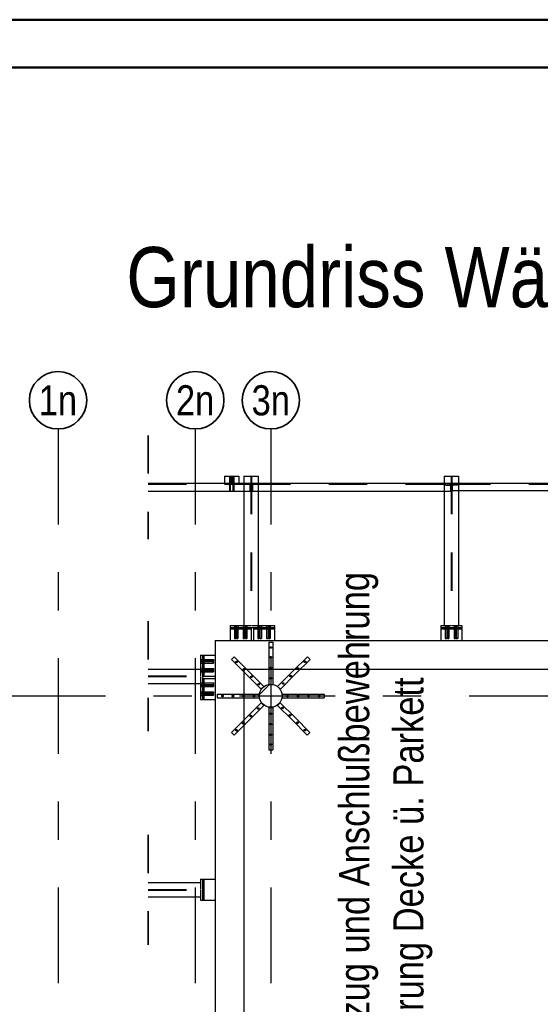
# Model space of a CAD drawing. Header units: millimetres. Extents: x -4.8 to 37.2, y -12 to 28.3.
# Tile 20 of 82: x 1 to 2.4, y 18.4 to 21. Entities that reach past the tile are written whole.
import ezdxf
from ezdxf.enums import TextEntityAlignment as Align

# ---------------------------------------------------------------- set-up
doc = ezdxf.new("R2010")
doc.units = ezdxf.units.MM
doc.linetypes.add('DASHDOTX2', pattern=[2, 1, -0.5, 0, -0.5])
doc.linetypes.add('HIDDEN', pattern=[0.375, 0.25, -0.125])
doc.layers.add('Achsen', color=7, linetype='Continuous', lineweight=20)
doc.styles.add('Arial Narrow', font='ARIALN.TTF')

msp = doc.modelspace()

# ---------------------------------------------------------------- hatches: boundary and pattern name
at = {"lineweight": 13}
h = msp.add_hatch(dxfattribs=at)
h.set_pattern_fill('bB', color=6, scale=0.01, angle=45, style=0, pattern_type=2)
h.set_pattern_definition([(45, (0, 0), (-0.08838835, 0.08838835), [0.0625, -0.025]), (45, (-0.0442, 0.0442), (-0.08838835, 0.08838835), [])])
h.paths.add_polyline_path([(1.729914, 19.256161), (1.729904, 19.256933), (1.729874, 19.257705), (1.729824, 19.258476), (1.729755, 19.259246), (1.729665, 19.260013), (1.729556, 19.260778), (1.729428, 19.261539), (1.729279, 19.262297), (1.729112, 19.263052), (1.728925, 19.263801), (1.728718, 19.264545), (1.728493, 19.265284), (1.728248, 19.266017), (1.727985, 19.266743), (1.727703, 19.267463), (1.727403, 19.268175), (1.727085, 19.268878), (1.726748, 19.269574), (1.726394, 19.27026), (1.726022, 19.270937), (1.725633, 19.271605), (1.725227, 19.272262), (1.724804, 19.272908), (1.724365, 19.273544), (1.723909, 19.274167), (1.723437, 19.274779), (1.72295, 19.275379), (1.722448, 19.275965), (1.72193, 19.276539), (1.721398, 19.277099), (1.720852, 19.277645), (1.720292, 19.278177), (1.719718, 19.278695), (1.719131, 19.279197), (1.718532, 19.279685), (1.71792, 19.280156), (1.717296, 19.280612), (1.716661, 19.281051), (1.716015, 19.281474), (1.715357, 19.28188), (1.71469, 19.282269), (1.714013, 19.282641), (1.713327, 19.282996), (1.712631, 19.283332), (1.711927, 19.28365), (1.711216, 19.283951), (1.710496, 19.284232), (1.70977, 19.284496), (1.709037, 19.28474), (1.708298, 19.284965), (1.707554, 19.285172), (1.706804, 19.285359), (1.70605, 19.285527), (1.705292, 19.285675), (1.70453, 19.285804), (1.703766, 19.285913), (1.702998, 19.286002), (1.702229, 19.286071), (1.701458, 19.286121), (1.700686, 19.286151), (1.699914, 19.286161), (1.699141, 19.286151), (1.698369, 19.286121), (1.697598, 19.286071), (1.696829, 19.286002), (1.696062, 19.285913), (1.695297, 19.285804), (1.694535, 19.285675), (1.693777, 19.285527), (1.693023, 19.285359), (1.692274, 19.285172), (1.691529, 19.284965), (1.69079, 19.28474), (1.690057, 19.284496), (1.689331, 19.284232), (1.688612, 19.283951), (1.6879, 19.28365), (1.687196, 19.283332), (1.686501, 19.282996), (1.685814, 19.282641), (1.685137, 19.282269), (1.68447, 19.28188), (1.683813, 19.281474), (1.683166, 19.281051), (1.682531, 19.280612), (1.681907, 19.280156), (1.681295, 19.279685), (1.680696, 19.279197), (1.680109, 19.278695), (1.679536, 19.278177), (1.678975, 19.277645), (1.678429, 19.277099), (1.677897, 19.276539), (1.67738, 19.275965), (1.676877, 19.275379), (1.67639, 19.274779), (1.675919, 19.274167), (1.675463, 19.273544), (1.675023, 19.272908), (1.6746, 19.272262), (1.674194, 19.271605), (1.673805, 19.270937), (1.673433, 19.27026), (1.673079, 19.269574), (1.672743, 19.268878), (1.672424, 19.268175), (1.672124, 19.267463), (1.671842, 19.266743), (1.671579, 19.266017), (1.671335, 19.265284), (1.671109, 19.264545), (1.670903, 19.263801), (1.670716, 19.263052), (1.670548, 19.262297), (1.6704, 19.261539), (1.670271, 19.260778), (1.670162, 19.260013), (1.670073, 19.259246), (1.670003, 19.258476), (1.669953, 19.257705), (1.669924, 19.256933), (1.669914, 19.256161), (1.669924, 19.255388), (1.669953, 19.254617), (1.670003, 19.253846), (1.670073, 19.253076), (1.670162, 19.252309), (1.670271, 19.251544), (1.6704, 19.250782), (1.670548, 19.250024), (1.670716, 19.24927), (1.670903, 19.248521), (1.671109, 19.247776), (1.671335, 19.247037), (1.671579, 19.246305), (1.671842, 19.245578), (1.672124, 19.244859), (1.672424, 19.244147), (1.672743, 19.243443), (1.673079, 19.242748), (1.673433, 19.242062), (1.673805, 19.241384), (1.674194, 19.240717), (1.6746, 19.24006), (1.675023, 19.239414), (1.675463, 19.238778), (1.675919, 19.238154), (1.67639, 19.237543), (1.676877, 19.236943), (1.67738, 19.236356), (1.677897, 19.235783), (1.678429, 19.235223), (1.678975, 19.234676), (1.679536, 19.234144), (1.680109, 19.233627), (1.680696, 19.233124), (1.681295, 19.232637), (1.681907, 19.232166), (1.682531, 19.23171), (1.683166, 19.231271), (1.683813, 19.230848), (1.68447, 19.230441), (1.685137, 19.230052), (1.685814, 19.229681), (1.686501, 19.229326), (1.687196, 19.22899), (1.6879, 19.228671), (1.688612, 19.228371), (1.689331, 19.228089), (1.690057, 19.227826), (1.69079, 19.227582), (1.691529, 19.227356), (1.692274, 19.22715), (1.693023, 19.226963), (1.693777, 19.226795), (1.694535, 19.226647), (1.695297, 19.226518), (1.696062, 19.226409), (1.696829, 19.22632), (1.697598, 19.22625), (1.698369, 19.226201), (1.699141, 19.226171), (1.699914, 19.226161), (1.700686, 19.226171), (1.701458, 19.226201), (1.702229, 19.22625), (1.702998, 19.22632), (1.703766, 19.226409), (1.70453, 19.226518), (1.705292, 19.226647), (1.70605, 19.226795), (1.706804, 19.226963), (1.707554, 19.22715), (1.708298, 19.227356), (1.709037, 19.227582), (1.70977, 19.227826), (1.710496, 19.228089), (1.711216, 19.228371), (1.711927, 19.228671), (1.712631, 19.22899), (1.713327, 19.229326), (1.714013, 19.229681), (1.71469, 19.230052), (1.715357, 19.230441), (1.716015, 19.230848), (1.716661, 19.231271), (1.717296, 19.23171), (1.71792, 19.232166), (1.718532, 19.232637), (1.719131, 19.233124), (1.719718, 19.233627), (1.720292, 19.234144), (1.720852, 19.234676), (1.721398, 19.235223), (1.72193, 19.235783), (1.722448, 19.236356), (1.72295, 19.236943), (1.723437, 19.237543), (1.723909, 19.238154), (1.724365, 19.238778), (1.724804, 19.239414), (1.725227, 19.24006), (1.725633, 19.240717), (1.726022, 19.241384), (1.726394, 19.242062), (1.726748, 19.242748), (1.727085, 19.243443), (1.727403, 19.244147), (1.727703, 19.244859), (1.727985, 19.245578), (1.728248, 19.246305), (1.728493, 19.247037), (1.728718, 19.247776), (1.728925, 19.248521), (1.729112, 19.24927), (1.729279, 19.250024), (1.729428, 19.250782), (1.729556, 19.251544), (1.729665, 19.252309), (1.729755, 19.253076), (1.729824, 19.253846), (1.729874, 19.254617), (1.729904, 19.255388)])

# ---------------------------------------------------------------- linework, layer by layer
at = {"color": 4, "linetype": 'Continuous', "lineweight": 50}
for p, q in [((36.25, 21.025), (0, 21.025)), ((36.125, 20.9), (0.5, 20.9))]:
    msp.add_line(p, q, dxfattribs=at)
at = {"color": 2, "linetype": 'HIDDEN', "lineweight": 35, "ltscale": 0.25}
for p, q in [((1.379225, 19.937374), (1.379225, 19.666124)), ((1.379225, 19.451171), (1.379225, 19.163671)), ((1.379225, 18.892405), (1.379225, 18.604905))]:
    msp.add_line(p, q, dxfattribs=at)
at = {"color": 3, "linetype": 'HIDDEN', "lineweight": 25, "ltscale": 0.25}
for p, q in [((1.379225, 19.809999), (1.645279, 19.809999)), ((1.591615, 19.813999), (1.594115, 19.813999)), ((1.591615, 19.812374), (1.594115, 19.812374)), ((1.591615, 19.810749), (1.594115, 19.810749)), ((1.596115, 19.831124), (1.596115, 19.812374)), ((1.596115, 19.814874), (1.598615, 19.814874)), ((1.598615, 19.831124), (1.598615, 19.812374)), ((1.600615, 19.813999), (1.603115, 19.813999)), ((1.600615, 19.812374), (1.603115, 19.812374)), ((1.600615, 19.810749), (1.603115, 19.810749)), ((1.629814, 19.812374), (1.645279, 19.812374)), ((1.645279, 19.812374), (1.647779, 19.812374)), ((1.645279, 19.809999), (1.645279, 19.791124)), ((1.647676, 19.831124), (1.647676, 19.439912)), ((1.647779, 19.812374), (1.647779, 19.791124)), ((1.649349, 19.812374), (1.651849, 19.812374)), ((1.649349, 19.812374), (1.649349, 19.791124)), ((1.649451, 19.831124), (1.649451, 19.439912)), ((1.651849, 19.812374), (1.667314, 19.812374)), ((1.651849, 19.809999), (1.651849, 19.791124)), ((1.651849, 19.809999), (2.170286, 19.809999)), ((2.153673, 19.812374), (2.170286, 19.812374)), ((2.156536, 19.809999), (2.156536, 19.807499)), ((2.161665, 19.812374), (2.161665, 19.809999)), ((2.161665, 19.809999), (2.161665, 19.807499)), ((2.166411, 19.812374), (2.166411, 19.809999)), ((2.166411, 19.809999), (2.166411, 19.807499)), ((2.170286, 19.812374), (2.170286, 19.791124)), ((2.170286, 19.809999), (2.171536, 19.809999)), ((2.171536, 19.831124), (2.171536, 19.439912)), ((2.173311, 19.831124), (2.173311, 19.439912)), ((2.173311, 19.810249), (2.174561, 19.810249)), ((2.174561, 19.812374), (2.191173, 19.812374)), ((2.174561, 19.812374), (2.174561, 19.793624)), ((2.174561, 19.810249), (2.747778, 19.810249)), ((2.178436, 19.812374), (2.178436, 19.810249)), ((2.178436, 19.810249), (2.178436, 19.807749)), ((2.183186, 19.812374), (2.183186, 19.810249)), ((2.183186, 19.810249), (2.183186, 19.807749)), ((2.188311, 19.810249), (2.188311, 19.807749)), ((1.629814, 19.791124), (1.645279, 19.791124)), ((1.645279, 19.801249), (1.647676, 19.801249)), ((1.645279, 19.801022), (1.647676, 19.801022)), ((1.647676, 19.796229), (1.645279, 19.796229)), ((1.645279, 19.795999), (1.647779, 19.795999)), ((1.645279, 19.791124), (1.647779, 19.791124)), ((1.647676, 19.801249), (1.649451, 19.801249)), ((1.647676, 19.801022), (1.649451, 19.801022)), ((1.649349, 19.796229), (1.647676, 19.796229)), ((1.647779, 19.795999), (1.649451, 19.795999)), ((1.651849, 19.796229), (1.649349, 19.796229)), ((1.649349, 19.791124), (1.651849, 19.791124)), ((1.649451, 19.801249), (1.651849, 19.801249)), ((1.649451, 19.801022), (1.651849, 19.801022)), ((1.649451, 19.795999), (1.651849, 19.795999)), ((1.651849, 19.791124), (1.667314, 19.791124)), ((2.153673, 19.791124), (2.170286, 19.791124)), ((2.156536, 19.807499), (2.171536, 19.807499)), ((2.173311, 19.807749), (2.188311, 19.807749)), ((2.174561, 19.793624), (2.191173, 19.793624)), ((1.598566, 19.434911), (1.598566, 19.431161)), ((1.60469, 19.439912), (1.60469, 19.434912)), ((1.60469, 19.434912), (1.60469, 19.433662)), ((1.60469, 19.433662), (1.604842, 19.433662)), ((1.604815, 19.433662), (1.604815, 19.431161)), ((1.604815, 19.431161), (1.604815, 19.406162)), ((1.604842, 19.433662), (1.605276, 19.433662)), ((1.605276, 19.433662), (1.605925, 19.433662)), ((1.605925, 19.433662), (1.606688, 19.433662)), ((1.606688, 19.433662), (1.607455, 19.433662)), ((1.607455, 19.433662), (1.608104, 19.433662)), ((1.608104, 19.433662), (1.608538, 19.433662)), ((1.608538, 19.433662), (1.60869, 19.433662)), ((1.608565, 19.433662), (1.608565, 19.431161)), ((1.608565, 19.431161), (1.608565, 19.406162)), ((1.60869, 19.439912), (1.60869, 19.434912)), ((1.60869, 19.434912), (1.60869, 19.433662)), ((1.610316, 19.439912), (1.610316, 19.434912)), ((1.610441, 19.431161), (1.610441, 19.406162)), ((1.614191, 19.431161), (1.614191, 19.406162)), ((1.614316, 19.439912), (1.614316, 19.434912)), ((1.627795, 19.439912), (1.627795, 19.434912)), ((1.62792, 19.431161), (1.627921, 19.406162)), ((1.629795, 19.439912), (1.647676, 19.439912)), ((1.63167, 19.431161), (1.631671, 19.406162)), ((1.631795, 19.439912), (1.631795, 19.434912)), ((1.63344, 19.439912), (1.63344, 19.434912)), ((1.63344, 19.434912), (1.63344, 19.433662)), ((1.63344, 19.433662), (1.633592, 19.433662)), ((1.633565, 19.433662), (1.633565, 19.431161)), ((1.633565, 19.431161), (1.633565, 19.406162)), ((1.633592, 19.433662), (1.634026, 19.433662)), ((1.634026, 19.433662), (1.634675, 19.433662)), ((1.634675, 19.433662), (1.635438, 19.433662)), ((1.635438, 19.433662), (1.636205, 19.433662)), ((1.636205, 19.433662), (1.636854, 19.433662)), ((1.636854, 19.433662), (1.637288, 19.433662)), ((1.637288, 19.433662), (1.63744, 19.433662)), ((1.637315, 19.433662), (1.637315, 19.431161)), ((1.637315, 19.431161), (1.637315, 19.406162)), ((1.63744, 19.439912), (1.63744, 19.434912)), ((1.63744, 19.434912), (1.63744, 19.433662)), ((1.643566, 19.434911), (1.643566, 19.431161)), ((1.649451, 19.439912), (1.667314, 19.439912)), ((1.659816, 19.434911), (1.659816, 19.431161)), ((1.66594, 19.439912), (1.66594, 19.434912)), ((1.66594, 19.434912), (1.66594, 19.433662)), ((1.66594, 19.433662), (1.666092, 19.433662)), ((1.666065, 19.433662), (1.666065, 19.431161)), ((1.666065, 19.431161), (1.666065, 19.406162)), ((1.666092, 19.433662), (1.666526, 19.433662)), ((1.666526, 19.433662), (1.667175, 19.433662)), ((1.667175, 19.433662), (1.667938, 19.433662)), ((1.667938, 19.433662), (1.668705, 19.433662)), ((1.668705, 19.433662), (1.669354, 19.433662)), ((1.669354, 19.433662), (1.669788, 19.433662)), ((1.669788, 19.433662), (1.66994, 19.433662)), ((1.669815, 19.433662), (1.669815, 19.431161)), ((1.669815, 19.431161), (1.669815, 19.406162)), ((1.66994, 19.439912), (1.66994, 19.434912)), ((1.66994, 19.434912), (1.66994, 19.433662)), ((1.671566, 19.439912), (1.671566, 19.434912)), ((1.671691, 19.431161), (1.671691, 19.406162)), ((1.675441, 19.431161), (1.675441, 19.406162)), ((1.675566, 19.439912), (1.675566, 19.434912)), ((1.689045, 19.439912), (1.689045, 19.434912)), ((1.68917, 19.431161), (1.689171, 19.406162)), ((1.69292, 19.431161), (1.692921, 19.406162)), ((1.693045, 19.439912), (1.693045, 19.434912)), ((1.69469, 19.439912), (1.69469, 19.434912)), ((1.69469, 19.434912), (1.69469, 19.433662)), ((1.69469, 19.433662), (1.694842, 19.433662)), ((1.694815, 19.433662), (1.694815, 19.431161)), ((1.694815, 19.431161), (1.694815, 19.406162)), ((1.694842, 19.433662), (1.695276, 19.433662)), ((1.695276, 19.433662), (1.695925, 19.433662)), ((1.695925, 19.433662), (1.696688, 19.433662)), ((1.696688, 19.433662), (1.697455, 19.433662)), ((1.697455, 19.433662), (1.698104, 19.433662)), ((1.698104, 19.433662), (1.698538, 19.433662)), ((1.698538, 19.433662), (1.69869, 19.433662)), ((1.698565, 19.433662), (1.698565, 19.431161)), ((1.698565, 19.431161), (1.698565, 19.406162)), ((1.69869, 19.439912), (1.69869, 19.434912)), ((1.69869, 19.434912), (1.69869, 19.433662)), ((1.704816, 19.434911), (1.704816, 19.431161)), ((2.149915, 19.434911), (2.149915, 19.431161)), ((2.153673, 19.439912), (2.171536, 19.439912)), ((2.156039, 19.439912), (2.156039, 19.434912)), ((2.156039, 19.434912), (2.156039, 19.433662)), ((2.156039, 19.433662), (2.156191, 19.433662)), ((2.156164, 19.433662), (2.156164, 19.431161)), ((2.156164, 19.431161), (2.156164, 19.406162)), ((2.156191, 19.433662), (2.156625, 19.433662)), ((2.156625, 19.433662), (2.157274, 19.433662)), ((2.157274, 19.433662), (2.158037, 19.433662)), ((2.158037, 19.433662), (2.158805, 19.433662)), ((2.158805, 19.433662), (2.159453, 19.433662)), ((2.159453, 19.433662), (2.159887, 19.433662)), ((2.159887, 19.433662), (2.160039, 19.433662)), ((2.159914, 19.433662), (2.159914, 19.431161)), ((2.159914, 19.431161), (2.159914, 19.406162)), ((2.160039, 19.439912), (2.160039, 19.434912)), ((2.160039, 19.434912), (2.160039, 19.433662)), ((2.161665, 19.439912), (2.161665, 19.434912)), ((2.16179, 19.431161), (2.16179, 19.406162)), ((2.16554, 19.431161), (2.16554, 19.406162)), ((2.165665, 19.439912), (2.165665, 19.434912)), ((2.173311, 19.439912), (2.191173, 19.439912)), ((2.179145, 19.439912), (2.179145, 19.434912)), ((2.17927, 19.431161), (2.17927, 19.406162)), ((2.18302, 19.431161), (2.18302, 19.406162)), ((2.183145, 19.439912), (2.183145, 19.434912)), ((2.184789, 19.439912), (2.184789, 19.434912)), ((2.184789, 19.434912), (2.184789, 19.433662)), ((2.184789, 19.433662), (2.184941, 19.433662)), ((2.184914, 19.433662), (2.184914, 19.431161)), ((2.184914, 19.431161), (2.184914, 19.406162)), ((2.184941, 19.433662), (2.185375, 19.433662)), ((2.185375, 19.433662), (2.186024, 19.433662)), ((2.186024, 19.433662), (2.186787, 19.433662)), ((2.186787, 19.433662), (2.187555, 19.433662)), ((2.187555, 19.433662), (2.188203, 19.433662)), ((2.188203, 19.433662), (2.188637, 19.433662)), ((2.188637, 19.433662), (2.188789, 19.433662)), ((2.188664, 19.433662), (2.188664, 19.431161)), ((2.188664, 19.431161), (2.188664, 19.406162)), ((2.188789, 19.439912), (2.188789, 19.434912)), ((2.188789, 19.434912), (2.188789, 19.433662)), ((2.194915, 19.434911), (2.194915, 19.431161)), ((1.604959, 19.406162), (1.604815, 19.406162)), ((1.604957, 19.406155), (1.604815, 19.406155)), ((1.605363, 19.406148), (1.604957, 19.406148)), ((1.604959, 19.406171), (1.605366, 19.406171)), ((1.605971, 19.406148), (1.605363, 19.406148)), ((1.605366, 19.406164), (1.605974, 19.406164)), ((1.606692, 19.406148), (1.605971, 19.406148)), ((1.605974, 19.406164), (1.606688, 19.406164)), ((1.606688, 19.406164), (1.607406, 19.406164)), ((1.607409, 19.406148), (1.606692, 19.406148)), ((1.607406, 19.406164), (1.608015, 19.406164)), ((1.608017, 19.406148), (1.607409, 19.406148)), ((1.608015, 19.406171), (1.608422, 19.406171)), ((1.608423, 19.406148), (1.608017, 19.406148)), ((1.608565, 19.406162), (1.608422, 19.406162)), ((1.608565, 19.406155), (1.608423, 19.406155)), ((1.610585, 19.406162), (1.610441, 19.406162)), ((1.610583, 19.406156), (1.610441, 19.406156)), ((1.610989, 19.406148), (1.610583, 19.406148)), ((1.610585, 19.406171), (1.610992, 19.406171)), ((1.611597, 19.406148), (1.610989, 19.406148)), ((1.610992, 19.406164), (1.6116, 19.406164)), ((1.612318, 19.406148), (1.611597, 19.406148)), ((1.6116, 19.406164), (1.612314, 19.406164)), ((1.612314, 19.406164), (1.613032, 19.406164)), ((1.613035, 19.406148), (1.612318, 19.406148)), ((1.613032, 19.406164), (1.613641, 19.406164)), ((1.613643, 19.406148), (1.613035, 19.406148)), ((1.613641, 19.406171), (1.614048, 19.406171)), ((1.614049, 19.406148), (1.613643, 19.406148)), ((1.614191, 19.406161), (1.614048, 19.406161)), ((1.614191, 19.406156), (1.614049, 19.406156)), ((1.628064, 19.406161), (1.627921, 19.406161)), ((1.628063, 19.406157), (1.627921, 19.406157)), ((1.628468, 19.406148), (1.628063, 19.406148)), ((1.628064, 19.406171), (1.628471, 19.406171)), ((1.629076, 19.406148), (1.628468, 19.406148)), ((1.628471, 19.406164), (1.62908, 19.406164)), ((1.629797, 19.406148), (1.629076, 19.406148)), ((1.62908, 19.406164), (1.629794, 19.406164)), ((1.629794, 19.406164), (1.630511, 19.406164)), ((1.630515, 19.406148), (1.629797, 19.406148)), ((1.630511, 19.406164), (1.63112, 19.406164)), ((1.631123, 19.406148), (1.630515, 19.406148)), ((1.63112, 19.406171), (1.631527, 19.406171)), ((1.631529, 19.406148), (1.631123, 19.406148)), ((1.631671, 19.40616), (1.631527, 19.40616)), ((1.631671, 19.406157), (1.631529, 19.406157)), ((1.633709, 19.40616), (1.633565, 19.40616)), ((1.633707, 19.406157), (1.633565, 19.406157)), ((1.634113, 19.406148), (1.633707, 19.406148)), ((1.633709, 19.406171), (1.634116, 19.406171)), ((1.634721, 19.406148), (1.634113, 19.406148)), ((1.634116, 19.406164), (1.634724, 19.406164)), ((1.635442, 19.406148), (1.634721, 19.406148)), ((1.634724, 19.406164), (1.635438, 19.406164)), ((1.635438, 19.406164), (1.636156, 19.406164)), ((1.636159, 19.406148), (1.635442, 19.406148)), ((1.636156, 19.406164), (1.636765, 19.406164)), ((1.636767, 19.406148), (1.636159, 19.406148)), ((1.636765, 19.40617), (1.637172, 19.40617)), ((1.637173, 19.406148), (1.636767, 19.406148)), ((1.637315, 19.40616), (1.637172, 19.40616)), ((1.637315, 19.406158), (1.637173, 19.406158)), ((1.666207, 19.40616), (1.666065, 19.40616)), ((1.666209, 19.406158), (1.666065, 19.406158)), ((1.666613, 19.406149), (1.666207, 19.406149)), ((1.666209, 19.40617), (1.666616, 19.40617)), ((1.667221, 19.406149), (1.666613, 19.406149)), ((1.666616, 19.406164), (1.667224, 19.406164)), ((1.667942, 19.406149), (1.667221, 19.406149)), ((1.667224, 19.406164), (1.667938, 19.406164)), ((1.667938, 19.406164), (1.668656, 19.406164)), ((1.668659, 19.406149), (1.667942, 19.406149)), ((1.668656, 19.406164), (1.669265, 19.406164)), ((1.669267, 19.406149), (1.668659, 19.406149)), ((1.669265, 19.40617), (1.669672, 19.40617)), ((1.669673, 19.406149), (1.669267, 19.406149)), ((1.669815, 19.406158), (1.669672, 19.406158)), ((1.669815, 19.40616), (1.669673, 19.40616)), ((1.671833, 19.40616), (1.671691, 19.40616)), ((1.671835, 19.406158), (1.671691, 19.406158)), ((1.672239, 19.406149), (1.671833, 19.406149)), ((1.671835, 19.40617), (1.672242, 19.40617)), ((1.672847, 19.406149), (1.672239, 19.406149)), ((1.672242, 19.406164), (1.67285, 19.406164)), ((1.673568, 19.406149), (1.672847, 19.406149)), ((1.67285, 19.406164), (1.673564, 19.406164)), ((1.673564, 19.406164), (1.674282, 19.406164)), ((1.674285, 19.406149), (1.673568, 19.406149)), ((1.674282, 19.406164), (1.674891, 19.406164)), ((1.674893, 19.406149), (1.674285, 19.406149)), ((1.674891, 19.40617), (1.675298, 19.40617)), ((1.675299, 19.406149), (1.674893, 19.406149)), ((1.675441, 19.406158), (1.675298, 19.406158)), ((1.675441, 19.40616), (1.675299, 19.40616)), ((1.689313, 19.406161), (1.689171, 19.406161)), ((1.689314, 19.406157), (1.689171, 19.406157)), ((1.689718, 19.40615), (1.689313, 19.40615)), ((1.689314, 19.40617), (1.689721, 19.40617)), ((1.690326, 19.40615), (1.689718, 19.40615)), ((1.689721, 19.406164), (1.69033, 19.406164)), ((1.691047, 19.40615), (1.690326, 19.40615)), ((1.69033, 19.406164), (1.691044, 19.406164)), ((1.691044, 19.406164), (1.691761, 19.406164)), ((1.691765, 19.40615), (1.691047, 19.40615)), ((1.691761, 19.406164), (1.69237, 19.406164)), ((1.692373, 19.40615), (1.691765, 19.40615)), ((1.69237, 19.40617), (1.692777, 19.40617)), ((1.692779, 19.40615), (1.692373, 19.40615)), ((1.692921, 19.406157), (1.692777, 19.406157)), ((1.692921, 19.406162), (1.692779, 19.406162)), ((1.694957, 19.406162), (1.694815, 19.406162)), ((1.694959, 19.406156), (1.694815, 19.406156)), ((1.695363, 19.40615), (1.694957, 19.40615)), ((1.694959, 19.40617), (1.695366, 19.40617)), ((1.695971, 19.40615), (1.695363, 19.40615)), ((1.695366, 19.406164), (1.695974, 19.406164)), ((1.696692, 19.40615), (1.695971, 19.40615)), ((1.695974, 19.406164), (1.696688, 19.406164)), ((1.696688, 19.406164), (1.697406, 19.406164)), ((1.697409, 19.40615), (1.696692, 19.40615)), ((1.697406, 19.406164), (1.698015, 19.406164)), ((1.698017, 19.40615), (1.697409, 19.40615)), ((1.698015, 19.40617), (1.698422, 19.40617)), ((1.698423, 19.40615), (1.698017, 19.40615)), ((1.698565, 19.406156), (1.698422, 19.406156)), ((1.698565, 19.406162), (1.698423, 19.406162)), ((2.156308, 19.406162), (2.156164, 19.406162)), ((2.156306, 19.40616), (2.156164, 19.40616)), ((2.156712, 19.406161), (2.156306, 19.406161)), ((2.156308, 19.406163), (2.156715, 19.406163)), ((2.15732, 19.406161), (2.156712, 19.406161)), ((2.156715, 19.406162), (2.157324, 19.406162)), ((2.158041, 19.406161), (2.15732, 19.406161)), ((2.157324, 19.406162), (2.158037, 19.406162)), ((2.158037, 19.406162), (2.158755, 19.406162)), ((2.158759, 19.406161), (2.158041, 19.406161)), ((2.158755, 19.406162), (2.159364, 19.406162)), ((2.159366, 19.406161), (2.158759, 19.406161)), ((2.159364, 19.406162), (2.159771, 19.406162)), ((2.159772, 19.406161), (2.159366, 19.406161)), ((2.159914, 19.406162), (2.159771, 19.406162)), ((2.159914, 19.40616), (2.159772, 19.40616)), ((2.161934, 19.406162), (2.16179, 19.406162)), ((2.161932, 19.40616), (2.16179, 19.40616)), ((2.162338, 19.406161), (2.161932, 19.406161)), ((2.161934, 19.406162), (2.162341, 19.406162)), ((2.162946, 19.406161), (2.162338, 19.406161)), ((2.162341, 19.406162), (2.162949, 19.406162)), ((2.163667, 19.406161), (2.162946, 19.406161)), ((2.162949, 19.406162), (2.163663, 19.406162)), ((2.163663, 19.406162), (2.164381, 19.406162)), ((2.164385, 19.406161), (2.163667, 19.406161)), ((2.164381, 19.406162), (2.16499, 19.406162)), ((2.164992, 19.406161), (2.164385, 19.406161)), ((2.16499, 19.406162), (2.165397, 19.406162)), ((2.165398, 19.406161), (2.164992, 19.406161)), ((2.16554, 19.406161), (2.165397, 19.406161)), ((2.16554, 19.40616), (2.165398, 19.40616)), ((2.179413, 19.406161), (2.17927, 19.406161)), ((2.179412, 19.406161), (2.17927, 19.406161)), ((2.179818, 19.406162), (2.179412, 19.406162)), ((2.179413, 19.406162), (2.17982, 19.406162)), ((2.180425, 19.406162), (2.179818, 19.406162)), ((2.17982, 19.406162), (2.180429, 19.406162)), ((2.181147, 19.406162), (2.180425, 19.406162)), ((2.180429, 19.406162), (2.181143, 19.406162)), ((2.181143, 19.406162), (2.181861, 19.406162)), ((2.181864, 19.406162), (2.181147, 19.406162)), ((2.181861, 19.406162), (2.182469, 19.406162)), ((2.182472, 19.406162), (2.181864, 19.406162)), ((2.182469, 19.406162), (2.182876, 19.406162)), ((2.182878, 19.406162), (2.182472, 19.406162)), ((2.18302, 19.40616), (2.182876, 19.40616)), ((2.18302, 19.406162), (2.182878, 19.406162)), ((2.185056, 19.406162), (2.184914, 19.406162)), ((2.185058, 19.40616), (2.184914, 19.40616)), ((2.185462, 19.406162), (2.185056, 19.406162)), ((2.185058, 19.406162), (2.185465, 19.406162)), ((2.18607, 19.406162), (2.185462, 19.406162)), ((2.185465, 19.406162), (2.186074, 19.406162)), ((2.186791, 19.406162), (2.18607, 19.406162)), ((2.186074, 19.406162), (2.186787, 19.406162)), ((2.186787, 19.406162), (2.187505, 19.406162)), ((2.187509, 19.406162), (2.186791, 19.406162)), ((2.187505, 19.406162), (2.188114, 19.406162)), ((2.188116, 19.406162), (2.187509, 19.406162)), ((2.188114, 19.406162), (2.188521, 19.406162)), ((2.188522, 19.406162), (2.188116, 19.406162)), ((2.188664, 19.40616), (2.188521, 19.40616)), ((2.188664, 19.406162), (2.188522, 19.406162)), ((1.694914, 19.396161), (1.704914, 19.396161)), ((1.694914, 19.396161), (1.694914, 19.341161)), ((1.704914, 19.396161), (1.704914, 19.341161)), ((1.516063, 19.351287), (1.521063, 19.351287)), ((1.516063, 19.347287), (1.521063, 19.347287)), ((1.516063, 19.345643), (1.521063, 19.345643)), ((1.521063, 19.351287), (1.522313, 19.351287)), ((1.521063, 19.347287), (1.522313, 19.347287)), ((1.522313, 19.351287), (1.522313, 19.351135)), ((1.522313, 19.351162), (1.524813, 19.351162)), ((1.522313, 19.351135), (1.522313, 19.350701)), ((1.522313, 19.350701), (1.522313, 19.350053)), ((1.522313, 19.350053), (1.522313, 19.349289)), ((1.522313, 19.349289), (1.522313, 19.348522)), ((1.522313, 19.348522), (1.522313, 19.347873)), ((1.522313, 19.347873), (1.522313, 19.347439)), ((1.522313, 19.347439), (1.522313, 19.347287)), ((1.522313, 19.347412), (1.524813, 19.347412)), ((1.524813, 19.351162), (1.549813, 19.351162)), ((1.524813, 19.347412), (1.549813, 19.347412)), ((1.524814, 19.345518), (1.549813, 19.345518)), ((1.549811, 19.350007), (1.549811, 19.350615)), ((1.549811, 19.34796), (1.549811, 19.348568)), ((1.549812, 19.344967), (1.549812, 19.345374)), ((1.549813, 19.351162), (1.549813, 19.35102)), ((1.549813, 19.35102), (1.549813, 19.350615)), ((1.549813, 19.350612), (1.549813, 19.351019)), ((1.549813, 19.350612), (1.549813, 19.350007)), ((1.549813, 19.350007), (1.549813, 19.349289)), ((1.549813, 19.349289), (1.549813, 19.348572)), ((1.549813, 19.348572), (1.549813, 19.347963)), ((1.549813, 19.347556), (1.549813, 19.347963)), ((1.549813, 19.34796), (1.549813, 19.347554)), ((1.549813, 19.347554), (1.549813, 19.347412)), ((1.549813, 19.345518), (1.549813, 19.345376)), ((1.549813, 19.345376), (1.549813, 19.34497)), ((1.549818, 19.351162), (1.549818, 19.351019)), ((1.549818, 19.347556), (1.549818, 19.347412)), ((1.549818, 19.345518), (1.549818, 19.345374)), ((1.597383, 19.35112), (1.604454, 19.358191)), ((1.597383, 19.35112), (1.636274, 19.312229)), ((1.604454, 19.358191), (1.643345, 19.319301)), ((1.756836, 19.319654), (1.795727, 19.358545)), ((1.763907, 19.312583), (1.802798, 19.351474)), ((1.795727, 19.358545), (1.802798, 19.351474)), ((1.516063, 19.341643), (1.521063, 19.341643)), ((1.516063, 19.328163), (1.521063, 19.328163)), ((1.516063, 19.326171), (1.516063, 19.308309)), ((1.516063, 19.324163), (1.521063, 19.324163)), ((1.516063, 19.322537), (1.521063, 19.322537)), ((1.521063, 19.322537), (1.522313, 19.322537)), ((1.522313, 19.322537), (1.522313, 19.322385)), ((1.522313, 19.322412), (1.524813, 19.322412)), ((1.522313, 19.322385), (1.522313, 19.321951)), ((1.522313, 19.321951), (1.522313, 19.321303)), ((1.522313, 19.321303), (1.522313, 19.320539)), ((1.522313, 19.320539), (1.522313, 19.319772)), ((1.522313, 19.319772), (1.522313, 19.319123)), ((1.524813, 19.322412), (1.549813, 19.322412)), ((1.524814, 19.341768), (1.549813, 19.341768)), ((1.524814, 19.328038), (1.549813, 19.328038)), ((1.524814, 19.324288), (1.549813, 19.324288)), ((1.549811, 19.344362), (1.549811, 19.34497)), ((1.549811, 19.342316), (1.549811, 19.342924)), ((1.549812, 19.341911), (1.549812, 19.342318)), ((1.549812, 19.327488), (1.549812, 19.327895)), ((1.549812, 19.326883), (1.549812, 19.32749)), ((1.549812, 19.324836), (1.549812, 19.325444)), ((1.549812, 19.324432), (1.549812, 19.324839)), ((1.549812, 19.321862), (1.549812, 19.322269)), ((1.549812, 19.321257), (1.549812, 19.321865)), ((1.549812, 19.31921), (1.549812, 19.319818)), ((1.549813, 19.344967), (1.549813, 19.344362)), ((1.549813, 19.344362), (1.549813, 19.343645)), ((1.549813, 19.343645), (1.549813, 19.342927)), ((1.549813, 19.342927), (1.549813, 19.342318)), ((1.549813, 19.342316), (1.549813, 19.34191)), ((1.549813, 19.34191), (1.549813, 19.341768)), ((1.549813, 19.327896), (1.549813, 19.32749)), ((1.549813, 19.327488), (1.549813, 19.326883)), ((1.549813, 19.326883), (1.549813, 19.326165)), ((1.549813, 19.326165), (1.549813, 19.325448)), ((1.549813, 19.325448), (1.549813, 19.324839)), ((1.549813, 19.324836), (1.549813, 19.32443)), ((1.549813, 19.32227), (1.549813, 19.321865)), ((1.549813, 19.321862), (1.549813, 19.321257)), ((1.549813, 19.321257), (1.549813, 19.320539)), ((1.549813, 19.320539), (1.549813, 19.319822)), ((1.549813, 19.319822), (1.549813, 19.319213)), ((1.549814, 19.328038), (1.549814, 19.327896)), ((1.549815, 19.32443), (1.549815, 19.324288)), ((1.549815, 19.322412), (1.549815, 19.32227)), ((1.549817, 19.328038), (1.549817, 19.327895)), ((1.549817, 19.324432), (1.549817, 19.324288)), ((1.549817, 19.322412), (1.549817, 19.322269)), ((1.549818, 19.341911), (1.549818, 19.341768)), ((1.694914, 19.341161), (1.694914, 19.286161)), ((1.704914, 19.341161), (1.704914, 19.286161)), ((1.717945, 19.280763), (1.756836, 19.319654)), ((1.379225, 19.308309), (1.516063, 19.308309)), ((1.379225, 19.306534), (1.516063, 19.306534)), ((1.516063, 19.318537), (1.521063, 19.318537)), ((1.516063, 19.306534), (1.516063, 19.288671)), ((1.521063, 19.318537), (1.522313, 19.318537)), ((1.522313, 19.319123), (1.522313, 19.318689)), ((1.522313, 19.318689), (1.522313, 19.318537)), ((1.522313, 19.318662), (1.524813, 19.318662)), ((1.524813, 19.318662), (1.549813, 19.318662)), ((1.549812, 19.318806), (1.549812, 19.319213)), ((1.549813, 19.31921), (1.549813, 19.318804)), ((1.549815, 19.318804), (1.549815, 19.318662)), ((1.549816, 19.318806), (1.549816, 19.318662)), ((1.636274, 19.312229), (1.675165, 19.273339)), ((1.643345, 19.319301), (1.682236, 19.28041)), ((1.725016, 19.273692), (1.763907, 19.312583)), ((1.516063, 19.290037), (1.521063, 19.290037)), ((1.516063, 19.286037), (1.521063, 19.286037)), ((1.516063, 19.284393), (1.521063, 19.284393)), ((1.516063, 19.280393), (1.521063, 19.280393)), ((1.521063, 19.290037), (1.522313, 19.290037)), ((1.521063, 19.286037), (1.522313, 19.286037)), ((1.522313, 19.290037), (1.522313, 19.289885)), ((1.522313, 19.289912), (1.524813, 19.289912)), ((1.522313, 19.289885), (1.522313, 19.289451)), ((1.522313, 19.289451), (1.522313, 19.288803)), ((1.522313, 19.288803), (1.522313, 19.288039)), ((1.522313, 19.288039), (1.522313, 19.287272)), ((1.522313, 19.287272), (1.522313, 19.286623)), ((1.522313, 19.286623), (1.522313, 19.286189)), ((1.522313, 19.286189), (1.522313, 19.286037)), ((1.522313, 19.286162), (1.524813, 19.286162)), ((1.524813, 19.289912), (1.549813, 19.289912)), ((1.524813, 19.286162), (1.549813, 19.286162)), ((1.524814, 19.284268), (1.549813, 19.284268)), ((1.524814, 19.280518), (1.549813, 19.280518)), ((1.549812, 19.289362), (1.549812, 19.289769)), ((1.549812, 19.288757), (1.549812, 19.289365)), ((1.549812, 19.28671), (1.549812, 19.287318)), ((1.549812, 19.286306), (1.549812, 19.286713)), ((1.549812, 19.283717), (1.549812, 19.284124)), ((1.549812, 19.283112), (1.549812, 19.28372)), ((1.549812, 19.281066), (1.549812, 19.281674)), ((1.549812, 19.280661), (1.549812, 19.281068)), ((1.549813, 19.289362), (1.549813, 19.288757)), ((1.549813, 19.288757), (1.549813, 19.288039)), ((1.549813, 19.288039), (1.549813, 19.287322)), ((1.549813, 19.287322), (1.549813, 19.286713)), ((1.549813, 19.283717), (1.549813, 19.283112)), ((1.549813, 19.283112), (1.549813, 19.282395)), ((1.549813, 19.282395), (1.549813, 19.281677)), ((1.549813, 19.281677), (1.549813, 19.281068)), ((1.549814, 19.28977), (1.549814, 19.289365)), ((1.549814, 19.28671), (1.549814, 19.286304)), ((1.549814, 19.286306), (1.549814, 19.286162)), ((1.549814, 19.284268), (1.549814, 19.284124)), ((1.549814, 19.284126), (1.549814, 19.28372)), ((1.549814, 19.281066), (1.549814, 19.28066)), ((1.549814, 19.280661), (1.549814, 19.280518)), ((1.549815, 19.289912), (1.549815, 19.289769)), ((1.549817, 19.289912), (1.549817, 19.28977)), ((1.549817, 19.286304), (1.549817, 19.286162)), ((1.549817, 19.284268), (1.549817, 19.284126)), ((1.549818, 19.28066), (1.549818, 19.280518)), ((1.675165, 19.273339), (1.682236, 19.28041)), ((1.694914, 19.286163), (1.704914, 19.286163)), ((1.717945, 19.280763), (1.725016, 19.273692)), ((1.516063, 19.266913), (1.521063, 19.266913)), ((1.516063, 19.262913), (1.521063, 19.262913)), ((1.516063, 19.261287), (1.521063, 19.261287)), ((1.516063, 19.257287), (1.521063, 19.257287)), ((1.521063, 19.261287), (1.522313, 19.261287)), ((1.521063, 19.257287), (1.522313, 19.257287)), ((1.522313, 19.261287), (1.522313, 19.261135)), ((1.522313, 19.261162), (1.524813, 19.261162)), ((1.522313, 19.261135), (1.522313, 19.260701)), ((1.522313, 19.260701), (1.522313, 19.260053)), ((1.522313, 19.260053), (1.522313, 19.259289)), ((1.522313, 19.259289), (1.522313, 19.258522)), ((1.522313, 19.258522), (1.522313, 19.257873)), ((1.522313, 19.257873), (1.522313, 19.257439)), ((1.522313, 19.257439), (1.522313, 19.257287)), ((1.522313, 19.257412), (1.524813, 19.257412)), ((1.524813, 19.261162), (1.549813, 19.261162)), ((1.524813, 19.257412), (1.549813, 19.257412)), ((1.524814, 19.266788), (1.549813, 19.266788)), ((1.524814, 19.263038), (1.549813, 19.263038)), ((1.549811, 19.266238), (1.549811, 19.266645)), ((1.549811, 19.263182), (1.549811, 19.263589)), ((1.549811, 19.260612), (1.549811, 19.261019)), ((1.549811, 19.257556), (1.549811, 19.257963)), ((1.549812, 19.265633), (1.549812, 19.26624)), ((1.549813, 19.266788), (1.549813, 19.266645)), ((1.549813, 19.266238), (1.549813, 19.265633)), ((1.549813, 19.265633), (1.549813, 19.264915)), ((1.549813, 19.264915), (1.549813, 19.264198)), ((1.549813, 19.264198), (1.549813, 19.263589)), ((1.549812, 19.263586), (1.549812, 19.264194)), ((1.549813, 19.263182), (1.549813, 19.263038)), ((1.549813, 19.261162), (1.549813, 19.261019)), ((1.549813, 19.260007), (1.549813, 19.260615)), ((1.549813, 19.260612), (1.549813, 19.260007)), ((1.549813, 19.260007), (1.549813, 19.259289)), ((1.549813, 19.259289), (1.549813, 19.258572)), ((1.549813, 19.258572), (1.549813, 19.257963)), ((1.549813, 19.25796), (1.549813, 19.258568)), ((1.549813, 19.257556), (1.549813, 19.257412)), ((1.549815, 19.266646), (1.549815, 19.26624)), ((1.549815, 19.263586), (1.549815, 19.26318)), ((1.549815, 19.26102), (1.549815, 19.260615)), ((1.549815, 19.25796), (1.549815, 19.257554)), ((1.549819, 19.266788), (1.549819, 19.266646)), ((1.549819, 19.26318), (1.549819, 19.263038)), ((1.549819, 19.261162), (1.549819, 19.26102)), ((1.549819, 19.257554), (1.549819, 19.257412)), ((1.559914, 19.260661), (1.614914, 19.260661)), ((1.559914, 19.260661), (1.559914, 19.250661)), ((1.559914, 19.250661), (1.614914, 19.250661)), ((1.614914, 19.260661), (1.669914, 19.260661)), ((1.614914, 19.250661), (1.669914, 19.250661)), ((1.669914, 19.260661), (1.669914, 19.250661)), ((1.729914, 19.260661), (1.784914, 19.260661)), ((1.729914, 19.260661), (1.729914, 19.250661)), ((1.729914, 19.250661), (1.784914, 19.250661)), ((1.784914, 19.260661), (1.839914, 19.260661)), ((1.784914, 19.250661), (1.839914, 19.250661)), ((1.839914, 19.260661), (1.839914, 19.250661)), ((1.635921, 19.198739), (1.674811, 19.23763)), ((1.642992, 19.191668), (1.681882, 19.230559)), ((1.674811, 19.23763), (1.681882, 19.230559)), ((1.694914, 19.225161), (1.704914, 19.225161)), ((1.694914, 19.225161), (1.694914, 19.170161)), ((1.704914, 19.225161), (1.704914, 19.170161)), ((1.717591, 19.230912), (1.724662, 19.237983)), ((1.717591, 19.230912), (1.756482, 19.192021)), ((1.724662, 19.237983), (1.763553, 19.199092)), ((1.59703, 19.159848), (1.635921, 19.198739)), ((1.604101, 19.152777), (1.642992, 19.191668)), ((1.756482, 19.192021), (1.795373, 19.15313)), ((1.763553, 19.199092), (1.802444, 19.160201)), ((1.694914, 19.170161), (1.694914, 19.115161)), ((1.704914, 19.170161), (1.704914, 19.115161)), ((1.59703, 19.159848), (1.604101, 19.152777)), ((1.795373, 19.15313), (1.802444, 19.160201)), ((1.694914, 19.115161), (1.704914, 19.115161)), ((1.516063, 18.767405), (1.516063, 18.749542)), ((1.379225, 18.749542), (1.516063, 18.749542)), ((1.379225, 18.747767), (1.516063, 18.747767)), ((1.516063, 18.747767), (1.516063, 18.729905))]:
    msp.add_line(p, q, dxfattribs=at)
for centre in [(1.699914, 19.382411), (1.610641, 19.344933), (1.699914, 19.356911), (1.789539, 19.345287), (1.630087, 19.325488), (1.699914, 19.329411), (1.771508, 19.327255), (1.649532, 19.306042), (1.699914, 19.301911), (1.752063, 19.30781), (1.668978, 19.286597), (1.732617, 19.288365), (1.573664, 19.255661), (1.601164, 19.255661), (1.628664, 19.255661), (1.656164, 19.255661), (1.743664, 19.255661), (1.771164, 19.255661), (1.798664, 19.255661), (1.826164, 19.255661), (1.66721, 19.222957), (1.73085, 19.224725), (1.647765, 19.203512), (1.699914, 19.209411), (1.750295, 19.20528), (1.610288, 19.166035), (1.628319, 19.184066), (1.699914, 19.181911), (1.76974, 19.185834), (1.789186, 19.166389), (1.699914, 19.154411), (1.699914, 19.128911)]:
    msp.add_circle(centre, 0.002, dxfattribs=at)
at = {"color": 3, "linetype": 'Continuous', "lineweight": 25}
msp.add_circle((1.699914, 19.256161), 0.03, dxfattribs=at)
at = {"layer": 'Achsen', "color": 3, "linetype": 'DASHDOTX2', "lineweight": 25, "ltscale": 0.25}
for p, q in [((1.14377, 19.954282), (1.14377, 17.915092)), ((1.50252, 19.954282), (1.50252, 17.915092)), ((1.70002, 19.954282), (1.70002, 17.915092)), ((1.01827, 19.256136), (6.489945, 19.256136))]:
    msp.add_line(p, q, dxfattribs=at)
at = {"layer": 'Achsen', "color": 3, "linetype": 'Continuous', "lineweight": 25}
for p, q in [((1.379225, 19.812374), (1.591615, 19.812374)), ((1.578615, 19.831124), (1.591615, 19.831124)), ((1.578615, 19.831124), (1.578615, 19.812374)), ((1.591615, 19.831124), (1.594115, 19.831124)), ((1.591615, 19.831124), (1.591615, 19.793624)), ((1.594115, 19.831124), (1.600615, 19.831124)), ((1.594115, 19.831124), (1.594115, 19.793624)), ((1.594115, 19.812374), (1.600615, 19.812374)), ((1.600615, 19.831124), (1.603115, 19.831124)), ((1.600615, 19.831124), (1.600615, 19.793624)), ((1.603115, 19.831124), (1.616115, 19.831124)), ((1.603115, 19.831124), (1.603115, 19.793624)), ((1.603115, 19.812374), (1.629814, 19.812374)), ((1.616115, 19.831124), (1.616115, 19.812374)), ((1.629814, 19.831124), (1.667314, 19.831124)), ((1.629814, 19.831124), (1.629814, 19.439912)), ((1.667314, 19.831124), (1.667314, 19.439912)), ((1.667314, 19.812374), (2.153673, 19.812374)), ((2.153673, 19.831124), (2.191173, 19.831124)), ((2.153673, 19.831124), (2.153673, 19.439912)), ((2.191173, 19.831124), (2.191173, 19.439912)), ((2.191173, 19.812374), (2.728665, 19.812374)), ((1.379225, 19.791124), (1.629814, 19.791124)), ((1.591615, 19.793624), (1.594115, 19.793624)), ((1.600615, 19.793624), (1.603115, 19.793624)), ((1.667314, 19.791124), (2.153673, 19.791124)), ((2.191173, 19.793624), (2.728665, 19.793624)), ((1.593566, 19.439912), (1.629795, 19.439912)), ((1.593566, 19.439912), (1.593566, 19.434912)), ((1.593566, 19.434912), (1.709811, 19.434912)), ((1.593566, 19.434912), (1.593566, 19.431161)), ((1.593566, 19.431162), (1.648561, 19.431162)), ((1.593566, 19.431161), (1.593566, 19.401161)), ((1.648566, 19.434911), (1.648566, 19.431161)), ((1.648566, 19.431161), (1.648566, 19.401161)), ((1.654816, 19.434911), (1.654816, 19.431161)), ((1.654816, 19.431162), (1.709811, 19.431162)), ((1.654816, 19.431161), (1.654816, 19.401161)), ((1.667314, 19.439912), (1.709811, 19.439912)), ((1.709816, 19.439912), (1.709816, 19.434912)), ((1.709816, 19.434912), (1.709816, 19.431161)), ((1.709816, 19.431161), (1.709816, 19.401161)), ((2.144915, 19.434912), (2.199915, 19.434912)), ((2.144915, 19.431162), (2.199911, 19.431162)), ((2.144923, 19.439912), (2.153673, 19.439912)), ((2.144923, 19.439912), (2.144923, 19.434912)), ((2.144923, 19.434912), (2.144923, 19.431161)), ((2.144923, 19.431161), (2.144923, 19.401161)), ((2.191173, 19.439912), (2.199923, 19.439912)), ((2.199923, 19.439912), (2.199923, 19.434912)), ((2.199923, 19.434912), (2.199923, 19.431161)), ((2.199923, 19.431161), (2.199923, 19.401161)), ((1.554814, 19.401162), (6.593921, 19.401162)), ((1.554814, 19.401162), (1.554814, 19.326162)), ((1.516063, 19.362421), (1.521063, 19.362421)), ((1.516063, 19.362421), (1.516063, 19.326171)), ((1.521063, 19.362421), (1.524813, 19.362421)), ((1.521063, 19.362421), (1.521063, 19.246171)), ((1.524813, 19.362421), (1.554814, 19.362421)), ((1.524814, 19.362409), (1.524814, 19.307413)), ((1.379225, 19.326171), (1.516063, 19.326171)), ((1.554814, 19.326162), (1.554814, 17.492971)), ((1.629814, 19.326171), (2.719923, 19.326171)), ((1.629814, 19.326162), (1.629814, 17.492971)), ((1.521063, 19.307413), (1.524813, 19.307413)), ((1.521063, 19.301159), (1.524813, 19.301159)), ((1.524813, 19.307413), (1.554814, 19.307413)), ((1.524813, 19.301159), (1.554814, 19.301159)), ((1.524814, 19.301159), (1.524814, 19.246163)), ((1.379225, 19.288671), (1.516063, 19.288671)), ((1.516063, 19.288671), (1.516063, 19.246171)), ((1.516063, 19.246171), (1.521063, 19.246171)), ((1.521063, 19.246171), (1.524813, 19.246171)), ((1.524813, 19.246171), (1.554814, 19.246171)), ((1.379225, 18.767405), (1.516063, 18.767405)), ((1.516063, 18.776155), (1.521063, 18.776155)), ((1.516063, 18.776155), (1.516063, 18.767405)), ((1.521063, 18.776155), (1.524813, 18.776155)), ((1.521063, 18.776155), (1.521063, 18.721155)), ((1.524813, 18.776155), (1.554814, 18.776155)), ((1.524814, 18.776147), (1.524814, 18.721147)), ((1.379225, 18.729905), (1.516063, 18.729905)), ((1.516063, 18.729905), (1.516063, 18.721155)), ((1.516063, 18.721155), (1.521063, 18.721155)), ((1.521063, 18.721155), (1.524813, 18.721155)), ((1.524813, 18.721155), (1.554814, 18.721155))]:
    msp.add_line(p, q, dxfattribs=at)
at = {"layer": 'Achsen', "color": 2, "linetype": 'Continuous', "lineweight": 35}
for centre in [(1.14377, 20.029282), (1.14377, 20.029282), (1.50252, 20.029282), (1.70002, 20.029282)]:
    msp.add_circle(centre, 0.075, dxfattribs=at)

# ---------------------------------------------------------------- texts
at = {"color": 2, "lineweight": 35, "style": 'Arial Narrow'}
for s, p in [('Bewehrung Unterzug und Anschlußbewehrung', (1.957375, 17.709808)), ('siehe Plan Bewehrung Decke ü. Parkett', (2.099125, 17.709808))]:
    msp.add_text(s, height=0.07875, rotation=90, dxfattribs=at).set_placement(p)
at = {"layer": 'Achsen', "color": 1, "lineweight": 70, "style": 'Arial Narrow'}
msp.add_text('Grundriss Wände 1. Rang (2.OG)   M. 1:100', height=0.1575, dxfattribs=at).set_placement((1.322199, 20.272788))
at = {"layer": 'Achsen', "color": 2, "lineweight": 35, "style": 'Arial Narrow'}
for s, p in [('1n', (1.14337, 20.029282)), ('1n', (1.14337, 20.029282)), ('2n', (1.50212, 20.029282)), ('3n', (1.70002, 20.029282))]:
    msp.add_text(s, height=0.07875, dxfattribs=at).set_placement(p, align=Align.MIDDLE_CENTER)

doc.saveas('drawing.dxf')
